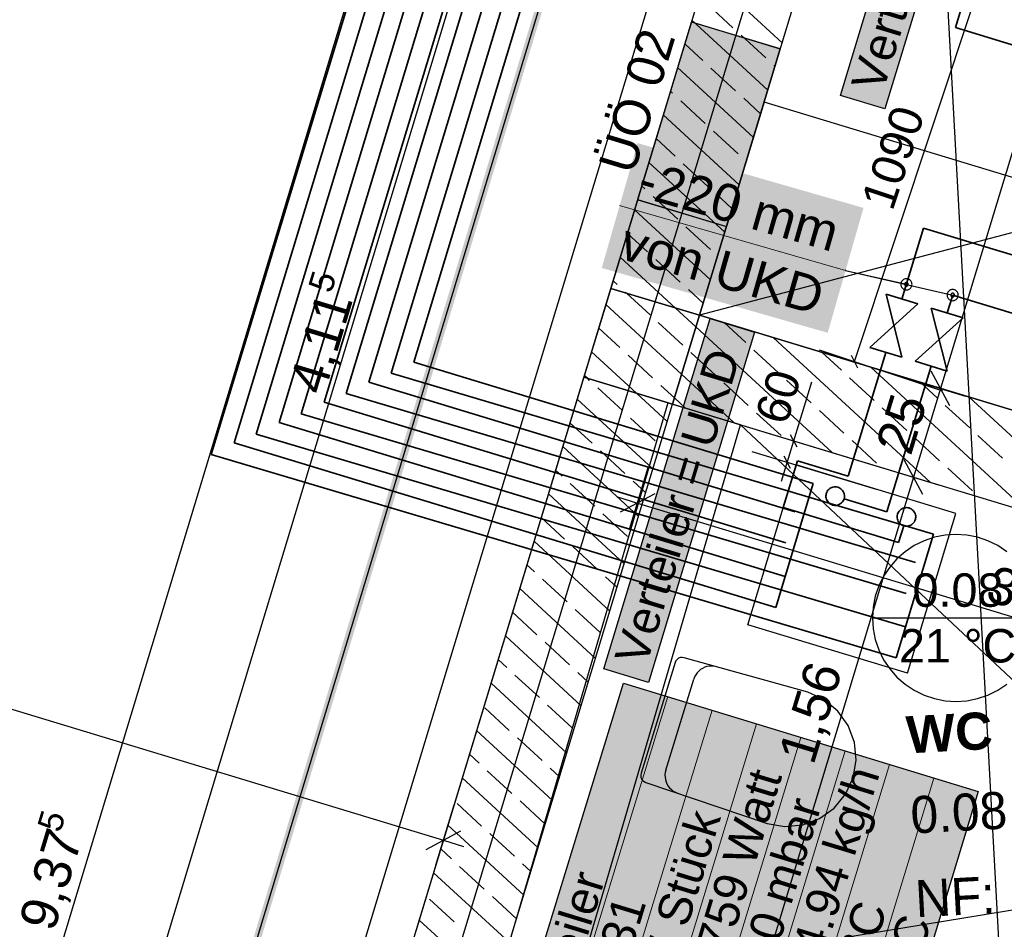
# Model space of a CAD drawing. Extents: x 199 to 1388, y 138 to 979.
# Tile 76 of 155: x 582 to 635, y 688 to 737. Entities that reach past the tile are written whole.
import ezdxf
from ezdxf.lldxf.tags import DXFTag

# ---------------------------------------------------------------- set-up
doc = ezdxf.new("R2010")
doc.units = 0
doc.layers.get('0').update_dxf_attribs({"lineweight": 25})
for name, color, linetype, lineweight, true_color in [('01AFU Allgemein Bemaßung-A07ET47HDI', 7, 'Continuous', 25, 0x848484), ('20 Bodenaufbau - Gefällelinien', 7, 'Continuous', 25, 0x848484), ('20 Fundament-A07ET47RDI', 7, 'Continuous', 25, 0x848484), ('20 Innenwände-A07ET47KDI', 7, 'Continuous', 25, 0x848484), ('20 Möblierung-A07ET47MDI', 7, 'Continuous', 25, 0x848484), ('20 Räume Innen', 7, 'Continuous', 25, 0x848484), ('A-0', 7, 'Continuous', 25, 0x848484), ('H_FBHVerteiler', 5, 'Continuous', 25, 0x0000ff), ('H_Ruecklauf', 5, 'STRICHLINIE2', 35, 0x0000ff), ('H_Vorlauf', 1, 'Continuous', 35, 0xff0000), ('UPO_Loop2', 140, 'Continuous', 30, 0x00bfff), ('Uponor_TeilFlaecheGrenze', 6, 'Continuous', 25, 0xff00ff), ('Uponor_ZonenGrenze', 1, 'Continuous', 25, 0xff0000)]:
    doc.layers.add(name, color=color, linetype=linetype, lineweight=lineweight, true_color=true_color)
for name, color, linetype, lineweight in [('02 Raster Gebäude-A07ET47NDI', 7, 'Continuous', 25), ('H_Mass', 7, 'Continuous', 25), ('H_Text', 7, 'Continuous', 25), ('SC_Wanddurchbruch', 7, 'Continuous', 25)]:
    doc.layers.add(name, color=color, linetype=linetype, lineweight=lineweight)
doc.layers.add('H_Raum', color=1, linetype='Continuous', lineweight=25, true_color=0xff0000, plot=False)
doc.styles.get("Standard").update_dxf_attribs({"font": 'arial.ttf'})
tags = doc.linetypes.add('fein_strichliert', pattern=[4, 1, -2, 1]).pattern_tags.tags
tags[8:9] = [DXFTag(74, 4), DXFTag(75, 0), DXFTag(340, '0'), DXFTag(46, 0.0), DXFTag(50, 0.0), DXFTag(44, 0.0), DXFTag(45, 0.0)]
tags[6:7] = [DXFTag(74, 4), DXFTag(75, 0), DXFTag(340, '0'), DXFTag(46, 0.0), DXFTag(50, 0.0), DXFTag(44, 0.0), DXFTag(45, 0.0)]
tags[4:5] = [DXFTag(74, 4), DXFTag(75, 0), DXFTag(340, '0'), DXFTag(46, 0.0), DXFTag(50, 0.0), DXFTag(44, 0.0), DXFTag(45, 0.0)]
tags = doc.linetypes.add('Raster-A07ET47ODI', pattern=[0.2, 0.1, -0.05, 0, -0.05]).pattern_tags.tags
tags[10:11] = [DXFTag(74, 4), DXFTag(75, 0), DXFTag(340, '0'), DXFTag(46, 1.0), DXFTag(50, 0.0), DXFTag(44, 0.0), DXFTag(45, 0.0)]
tags[8:9] = [DXFTag(74, 4), DXFTag(75, 0), DXFTag(340, '0'), DXFTag(46, 1.0), DXFTag(50, 0.0), DXFTag(44, 0.0), DXFTag(45, 0.0)]
tags[6:7] = [DXFTag(74, 4), DXFTag(75, 0), DXFTag(340, '0'), DXFTag(46, 1.0), DXFTag(50, 0.0), DXFTag(44, 0.0), DXFTag(45, 0.0)]
tags[4:5] = [DXFTag(74, 4), DXFTag(75, 0), DXFTag(340, '0'), DXFTag(46, 1.0), DXFTag(50, 0.0), DXFTag(44, 0.0), DXFTag(45, 0.0)]
tags = doc.linetypes.add('STRICHLINIE2', pattern=[9.525, 6.35, -3.175]).pattern_tags.tags
tags[6:7] = [DXFTag(74, 4), DXFTag(75, 0), DXFTag(340, '0'), DXFTag(46, 0.0), DXFTag(50, 0.0), DXFTag(44, 0.0), DXFTag(45, 0.0)]
tags[4:5] = [DXFTag(74, 4), DXFTag(75, 0), DXFTag(340, '0'), DXFTag(46, 0.0), DXFTag(50, 0.0), DXFTag(44, 0.0), DXFTag(45, 0.0)]
tags = doc.linetypes.add('Öffnungslinie Tür Fenster-A07ET47JDI', pattern=[0.115, 0.075, -0.04]).pattern_tags.tags
tags[6:7] = [DXFTag(74, 4), DXFTag(75, 0), DXFTag(340, '0'), DXFTag(46, 1.0), DXFTag(50, 0.0), DXFTag(44, 0.0), DXFTag(45, 0.0)]
tags[4:5] = [DXFTag(74, 4), DXFTag(75, 0), DXFTag(340, '0'), DXFTag(46, 1.0), DXFTag(50, 0.0), DXFTag(44, 0.0), DXFTag(45, 0.0)]

# ---------------------------------------------------------------- blocks, each defined once
blk = doc.blocks.new('Referenz-A07ET47ZDI', base_point=(226.995, 158.1))
at = {"layer": '01AFU Allgemein Bemaßung-A07ET47HDI'}
for p, q in [((614.006, 785.167), (559.595, 605.715)), ((649.349, 775.37), (631.582, 716.809)), ((611.561, 758.74), (587.688, 680.005)), ((629.668, 717.39), (632.928, 716.401)), ((632.082, 715.874), (631.082, 717.745)), ((631.582, 716.809), (630.13, 712.025)), ((628.217, 712.606), (631.476, 711.617)), ((630.63, 711.09), (629.631, 712.961)), ((614.839, 709.291), (615.827, 712.551)), ((541.377, 711.696), (604.794, 692.468)), ((630.13, 712.025), (621.077, 682.185)), ((616.182, 711.137), (614.312, 710.137)), ((614.17, 710.964), (615.247, 710.637)), ((615.247, 710.637), (675.835, 692.267)), ((604.386, 691.122), (605.374, 694.382)), ((603.858, 691.968), (605.729, 692.968)), ((604.794, 692.468), (605.87, 692.141))]:
    blk.add_line(p, q, dxfattribs=at)
at = {"layer": '02 Raster Gebäude-A07ET47NDI', "linetype": 'Raster-A07ET47ODI', "ltscale": 56.250004}
for p, q in [((620.326, 949.934), (657.302, 274.449)), ((485.302, 289.756), (645.908, 819.451))]:
    blk.add_line(p, q, dxfattribs=at)
at = {"layer": '20 Bodenaufbau - Gefällelinien', "linetype": 'Öffnungslinie Tür Fenster-A07ET47JDI', "ltscale": 56.250004}
for p, q in [((677.538, 736.311), (618.594, 720.75)), ((620.81, 714.853), (643.424, 693.63)), ((642.262, 689.802), (611.996, 684.877))]:
    blk.add_line(p, q, dxfattribs=at)
at = {"layer": '20 Fundament-A07ET47RDI', "linetype": 'Öffnungslinie Tür Fenster-A07ET47JDI', "ltscale": 56.250004}
blk.add_line((627.758, 776.823), (574.379, 600.772), dxfattribs=at)
at = {"layer": '20 Innenwände-A07ET47KDI'}
for p, q in [((623.766, 755.039), (599.893, 676.304)), ((618.594, 720.75), (628.551, 753.588)), ((623.045, 735.431), (618.962, 739.196)), ((620.396, 736.241), (619.073, 737.461)), ((618.161, 736.555), (615.26, 726.986)), ((618.161, 736.555), (622.946, 735.105)), ((622.272, 732.88), (618.188, 736.645)), ((622.161, 734.614), (620.838, 735.834)), ((618.77, 734.477), (617.802, 735.369)), ((622.946, 735.105), (620.044, 725.535)), ((621.498, 730.329), (617.415, 734.094)), ((620.534, 732.85), (619.211, 734.07)), ((622.658, 734.155), (622.602, 734.207)), ((617.143, 732.712), (617.028, 732.818)), ((618.907, 731.085), (617.584, 732.306)), ((621.885, 731.604), (620.975, 732.443)), ((620.724, 727.777), (616.641, 731.542)), ((620.671, 729.458), (619.348, 730.679)), ((617.28, 729.321), (616.254, 730.267)), ((619.951, 725.226), (615.868, 728.991)), ((619.044, 727.694), (617.721, 728.914)), ((615.653, 727.557), (615.481, 727.715)), ((615.26, 726.986), (620.044, 725.535)), ((617.418, 725.93), (616.094, 727.15)), ((620.338, 726.502), (619.486, 727.287)), ((619.177, 722.675), (615.094, 726.44)), ((619.182, 724.303), (617.859, 725.523)), ((615.791, 724.165), (614.707, 725.164)), ((617.299, 721.143), (614.321, 723.888)), ((617.555, 722.538), (616.232, 723.759)), ((613.809, 722.201), (612.358, 717.416)), ((614.164, 722.401), (613.934, 722.613)), ((614.661, 721.942), (614.605, 721.994)), ((615.928, 720.774), (614.661, 721.942)), ((618.791, 721.399), (617.996, 722.132)), ((617.63, 717.572), (613.547, 721.337)), ((618.404, 720.123), (617.299, 721.143)), ((677.968, 702.747), (618.594, 720.75)), ((614.301, 719.01), (613.16, 720.062)), ((617.692, 719.147), (616.369, 720.367)), ((625.741, 713.358), (618.404, 720.123)), ((621.084, 719.284), (619.936, 720.343)), ((631.016, 711.759), (622.574, 719.543)), ((615.191, 716.557), (612.773, 718.786)), ((616.066, 717.383), (614.742, 718.603)), ((619.457, 717.52), (618.134, 718.74)), ((622.848, 717.658), (621.525, 718.878)), ((626.24, 717.795), (625.211, 718.743)), ((636.291, 710.159), (627.848, 717.944)), ((612.553, 717.356), (612.387, 717.51)), ((620.466, 714.957), (617.63, 717.572)), ((628.004, 716.168), (626.681, 717.388)), ((612.674, 717.245), (612.553, 717.356)), ((617.243, 716.297), (616.507, 716.976)), ((621.221, 715.893), (619.898, 717.113)), ((624.613, 716.031), (623.289, 717.251)), ((631.395, 716.306), (630.486, 717.144)), ((614.439, 715.618), (613.115, 716.838)), ((616.857, 715.021), (615.191, 716.557)), ((641.566, 708.56), (633.123, 716.344)), ((616.886, 716.043), (608.095, 686.123)), ((608.095, 686.123), (617.143, 715.965)), ((616.083, 712.47), (612, 716.235)), ((620.81, 714.853), (616.886, 716.043)), ((617.143, 715.965), (681.302, 696.512)), ((617.828, 715.757), (617.243, 716.297)), ((633.16, 714.679), (631.836, 715.899)), ((622.986, 714.266), (621.662, 715.486)), ((626.377, 714.404), (625.054, 715.624)), ((629.768, 714.541), (628.445, 715.761)), ((612.812, 713.854), (611.613, 714.959)), ((612.018, 684.933), (620.81, 714.853)), ((616.203, 713.991), (614.88, 715.212)), ((634.924, 713.052), (633.601, 714.272)), ((615.31, 709.918), (611.226, 713.683)), ((628.141, 712.777), (626.818, 713.997)), ((631.533, 712.914), (630.209, 714.134)), ((614.576, 712.227), (613.253, 713.447)), ((611.185, 712.089), (610.84, 712.408)), ((633.297, 711.287), (631.974, 712.508)), ((612.949, 710.463), (611.626, 711.683)), ((615.696, 711.194), (615.017, 711.82)), ((614.536, 707.367), (610.453, 711.132)), ((614.714, 708.836), (613.39, 710.056)), ((611.322, 708.698), (610.066, 709.856)), ((613.762, 704.816), (609.679, 708.581)), ((613.087, 707.071), (611.763, 708.291)), ((609.695, 706.934), (609.292, 707.305)), ((611.46, 705.307), (610.136, 706.527)), ((614.149, 706.091), (613.528, 706.664)), ((612.989, 702.264), (608.906, 706.03)), ((609.833, 703.542), (608.519, 704.754)), ((613.224, 703.68), (611.901, 704.9)), ((612.215, 699.713), (608.132, 703.478)), ((611.597, 701.915), (610.274, 703.136)), ((608.206, 701.778), (607.745, 702.203)), ((612.602, 700.989), (612.038, 701.509)), ((609.97, 700.151), (608.647, 701.371)), ((611.442, 697.162), (607.359, 700.927)), ((608.343, 698.387), (607.02, 699.607)), ((611.735, 698.524), (610.411, 699.744)), ((610.668, 694.611), (606.585, 698.376)), ((610.108, 696.76), (608.784, 697.98)), ((606.716, 696.622), (606.198, 697.1)), ((608.481, 694.995), (607.157, 696.216)), ((611.055, 695.886), (610.549, 696.353)), ((609.895, 692.059), (605.811, 695.824)), ((610.245, 693.368), (608.922, 694.589)), ((606.854, 693.231), (605.531, 694.451)), ((609.121, 689.508), (605.038, 693.273)), ((608.618, 691.604), (607.295, 692.824)), ((605.227, 691.467), (604.651, 691.998)), ((606.991, 689.84), (605.668, 691.06)), ((609.508, 690.784), (609.059, 691.197)), ((608.347, 686.957), (604.264, 690.722)), ((605.364, 688.075), (604.041, 689.295)), ((608.734, 688.232), (607.432, 689.433)), ((604.544, 687.199), (603.491, 688.171))]:
    blk.add_line(p, q, dxfattribs=at)
at = {"layer": '20 Möblierung-A07ET47MDI'}
for p, q in [((618.594, 720.75), (622.076, 732.234)), ((681.408, 714.244), (622.076, 732.234)), ((677.926, 702.76), (618.594, 720.75)), ((617.276, 702.04), (615.442, 696.078)), ((617.319, 702.132), (617.276, 702.04)), ((617.385, 702.211), (617.319, 702.132)), ((617.468, 702.27), (617.385, 702.211)), ((617.564, 702.307), (617.468, 702.27)), ((617.666, 702.317), (617.564, 702.307)), ((617.767, 702.301), (617.666, 702.317)), ((624.424, 700.449), (617.767, 702.301)), ((618.463, 701.486), (618.388, 701.382)), ((618.551, 701.58), (618.463, 701.486)), ((618.649, 701.663), (618.551, 701.58)), ((618.758, 701.731), (618.649, 701.663)), ((618.875, 701.786), (618.758, 701.731)), ((618.997, 701.825), (618.875, 701.786)), ((619.124, 701.848), (618.997, 701.825)), ((619.252, 701.854), (619.124, 701.848)), ((619.38, 701.844), (619.252, 701.854)), ((619.506, 701.817), (619.38, 701.844)), ((616.775, 696.25), (618.282, 701.148)), ((618.328, 701.268), (618.282, 701.148)), ((618.388, 701.382), (618.328, 701.268)), ((625.302, 700.047), (624.424, 700.449)), ((626.047, 699.431), (625.302, 700.047)), ((626.606, 698.644), (626.047, 699.431)), ((626.943, 697.738), (626.606, 698.644)), ((627.034, 696.777), (626.943, 697.738)), ((626.873, 695.824), (627.034, 696.777)), ((616.775, 696.25), (616.745, 696.125)), ((615.442, 696.078), (615.426, 695.977)), ((615.426, 695.977), (615.436, 695.875)), ((615.436, 695.875), (615.471, 695.779)), ((615.471, 695.779), (615.53, 695.695)), ((615.53, 695.695), (615.608, 695.629)), ((615.608, 695.629), (615.701, 695.585)), ((616.745, 696.125), (616.732, 695.997)), ((616.732, 695.997), (616.735, 695.868)), ((616.735, 695.868), (616.754, 695.741)), ((616.754, 695.741), (616.79, 695.618)), ((626.47, 694.946), (626.873, 695.824)), ((615.701, 695.585), (622.248, 693.376)), ((616.79, 695.618), (616.841, 695.5)), ((616.841, 695.5), (616.907, 695.389)), ((616.907, 695.389), (616.986, 695.288)), ((616.986, 695.288), (617.078, 695.198)), ((617.078, 695.198), (617.181, 695.121)), ((617.181, 695.121), (617.292, 695.057)), ((617.292, 695.057), (617.411, 695.008)), ((625.855, 694.202), (626.47, 694.946)), ((625.067, 693.642), (625.855, 694.202)), ((624.162, 693.306), (625.067, 693.642)), ((622.248, 693.376), (623.2, 693.215)), ((623.2, 693.215), (624.162, 693.306))]:
    blk.add_line(p, q, dxfattribs=at)
at = {"layer": 'A-0', "linetype": 'Continuous', "ltscale": 312.5}
for p, q in [((623.766, 755.039), (613.809, 722.201)), ((618.594, 720.75), (628.551, 753.588)), ((622.076, 732.234), (618.594, 720.75)), ((681.408, 714.244), (622.076, 732.234)), ((613.809, 722.201), (612.358, 717.416)), ((613.809, 722.201), (618.594, 720.75)), ((618.594, 720.75), (613.809, 722.201)), ((618.594, 720.75), (617.143, 715.965)), ((617.143, 715.965), (618.594, 720.75)), ((677.968, 702.747), (618.594, 720.75)), ((618.594, 720.75), (677.926, 702.76)), ((612.358, 717.416), (603.31, 687.574)), ((617.143, 715.965), (612.358, 717.416)), ((612.358, 717.416), (617.143, 715.965)), ((608.095, 686.123), (617.143, 715.965)), ((617.143, 715.965), (676.517, 697.962))]:
    blk.add_line(p, q, dxfattribs=at)
at = {"layer": '01AFU Allgemein Bemaßung-A07ET47HDI', "linetype": 'ByBlock', "ltscale": 40.625, "attachment_point": 1}
for s, insert, char_height, rotation in [('{\\fArial;5}', (597.483, 722.268), 1.32, 73.1324), ('{\\fArial;4,11}', (596.441, 716.97), 2, 73.1324), ('{\\fArial;25}', (628.064, 713.709), 2, 73.1224), ('{\\fArial;3,16}', (634.503, 707.316), 2, 343.1324), ('{\\fArial;1,56}', (622.816, 697.043), 2, 73.1224), ('{\\fArial;5}', (582.883, 693.211), 1.32, 73.1324), ('{\\fArial;9,37}', (581.883, 688.054), 2, 73.1324)]:
    blk.add_mtext(s, dxfattribs=dict(at, insert=insert, char_height=char_height, rotation=rotation))
at = {"layer": '20 Innenwände-A07ET47KDI', "linetype": 'Continuous', "ltscale": 56.250004, "char_height": 2, "attachment_point": 1, "rotation": 73.1324}
for s, insert in [('{\\fCentury Gothic;02}', (614.532, 733.492)), ('{\\fCentury Gothic;ÜÖ}', (613.125, 728.848))]:
    blk.add_mtext(s, dxfattribs=dict(at, insert=insert))
at = {"layer": '20 Räume Innen', "linetype": 'Continuous', "ltscale": 40.625, "char_height": 2, "attachment_point": 1, "rotation": 3.1332}
for s, insert in [('{\\fArial|b1|i0;WC}', (629.678, 699.142)), ('{\\fCentury Gothic;0.08}', (629.914, 694.821)), ('{\\fCentury Gothic;NF:}', (630.161, 690.31))]:
    blk.add_mtext(s, dxfattribs=dict(at, insert=insert))
blk = doc.blocks.new('Polylinie-A07ET483DI', base_point=(297.398, 529.422))
at = {"color": 0, "linetype": 'ByBlock', "lineweight": -2, "ltscale": 0.25}
for points in [[(569.039, 601.659), (568.621, 601.659), (620.926, 772.796)], [(568.621, 601.659), (620.926, 772.796), (620.508, 772.796)]]:
    blk.add_solid(points, dxfattribs=at)
blk = doc.blocks.new('Polylinie-A07ET48DDI', base_point=(297.61, 529.721))
at = {"color": 0, "linetype": 'ByBlock', "lineweight": -2, "ltscale": 0.25}
blk.add_line((568.68, 601.166), (621.517, 775.436), dxfattribs=at)
blk = doc.blocks.new('Maß-A07ET4BFDI', base_point=(634.369, 713.936))
at = {"color": 0, "linetype": 'ByBlock', "lineweight": -2, "ltscale": 0.25}
for p, q in [((642.518, 718.72), (635.819, 720.752)), ((640.427, 719.631), (640.781, 718.97)), ((640.604, 719.301), (639.153, 714.516)), ((641.067, 713.936), (634.369, 715.967)), ((638.977, 714.847), (639.33, 714.185))]:
    blk.add_line(p, q, dxfattribs=at)
at = {"color": 0, "linetype": 'ByBlock', "lineweight": -2, "ltscale": 0.25, "insert": (637.001, 715.687), "char_height": 1.8, "attachment_point": 1, "rotation": 73.1319}
blk.add_mtext('{\\fArial;250}', dxfattribs=at)
blk = doc.blocks.new('Maß-A07ET4C5DI', base_point=(625.04, 716.682))
at = {"color": 0, "linetype": 'ByBlock', "lineweight": -2, "ltscale": 0.25}
for p, q in [((631.921, 739.549), (638.562, 737.337)), ((633.651, 739.253), (633.986, 738.582)), ((626.938, 718.262), (633.819, 738.917)), ((625.04, 718.894), (631.682, 716.682)), ((626.77, 718.597), (627.106, 717.927))]:
    blk.add_line(p, q, dxfattribs=at)
at = {"color": 0, "linetype": 'ByBlock', "lineweight": -2, "ltscale": 0.25, "insert": (627.28, 726.881), "char_height": 1.8, "attachment_point": 1, "rotation": 71.5759}
blk.add_mtext('{\\fArial;1090}', dxfattribs=at)
blk = doc.blocks.new('Maß-A07ET4C7DI', base_point=(621.411, 711.382))
at = {"color": 0, "linetype": 'ByBlock', "lineweight": -2, "ltscale": 0.25}
for p, q in [((623.017, 711.819), (624.64, 717.168)), ((621.76, 714.565), (628.459, 712.533)), ((623.851, 713.653), (623.497, 714.315)), ((621.411, 713.415), (628.11, 711.382)), ((623.502, 712.503), (623.148, 713.165))]:
    blk.add_line(p, q, dxfattribs=at)
at = {"color": 0, "linetype": 'ByBlock', "lineweight": -2, "ltscale": 0.25, "insert": (621.562, 715.29), "char_height": 1.8, "attachment_point": 1, "rotation": 73.1224}
blk.add_mtext('{\\fArial;60}', dxfattribs=at)

msp = doc.modelspace()

# ---------------------------------------------------------------- linework, layer by layer
at = {"layer": 'H_FBHVerteiler'}
for p, q in [((621.191, 704.075), (623.802, 712.688)), ((632.415, 710.077), (623.802, 712.688)), ((629.803, 701.464), (632.415, 710.077)), ((629.803, 701.464), (621.191, 704.075))]:
    msp.add_line(p, q, dxfattribs=at)
at = {"layer": 'H_Mass', "lineweight": 18}
msp.add_line((614.291, 726.664), (626.467, 723.172), dxfattribs=at)
at = {"layer": 'H_Mass'}
for p, q in [((626.458, 723.175), (626.457, 723.174)), ((626.457, 723.174), (626.457, 723.173)), ((626.457, 723.173), (626.457, 723.171)), ((626.457, 723.171), (626.458, 723.17)), ((626.459, 723.178), (626.458, 723.176)), ((626.458, 723.176), (626.458, 723.175)), ((626.458, 723.17), (626.458, 723.169)), ((626.458, 723.169), (626.459, 723.168)), ((626.46, 723.179), (626.459, 723.178)), ((626.459, 723.168), (626.459, 723.166)), ((626.459, 723.166), (626.46, 723.165)), ((626.461, 723.18), (626.46, 723.18)), ((626.46, 723.18), (626.46, 723.179)), ((626.46, 723.165), (626.461, 723.165)), ((626.462, 723.181), (626.461, 723.18)), ((626.461, 723.165), (626.462, 723.164)), ((626.464, 723.182), (626.462, 723.181)), ((626.462, 723.164), (626.463, 723.163)), ((626.463, 723.163), (626.465, 723.163)), ((626.465, 723.182), (626.464, 723.182)), ((626.466, 723.182), (626.465, 723.182)), ((626.465, 723.163), (626.466, 723.163)), ((626.468, 723.182), (626.466, 723.182)), ((626.466, 723.163), (626.467, 723.162)), ((626.467, 723.172), (632.237, 721.838)), ((626.467, 723.162), (629.746, 722.421)), ((626.467, 723.162), (626.468, 723.162)), ((626.469, 723.182), (626.468, 723.182)), ((626.468, 723.162), (626.47, 723.163)), ((626.47, 723.182), (626.469, 723.182)), ((626.471, 723.182), (626.47, 723.182)), ((626.47, 723.163), (626.471, 723.163)), ((626.472, 723.181), (626.471, 723.182)), ((626.471, 723.163), (626.472, 723.164)), ((626.474, 723.18), (626.472, 723.181)), ((626.472, 723.164), (626.473, 723.164)), ((626.473, 723.164), (626.474, 723.165)), ((626.475, 723.179), (626.474, 723.18)), ((626.474, 723.165), (626.475, 723.166)), ((626.475, 723.178), (626.475, 723.179)), ((626.476, 723.177), (626.475, 723.178)), ((626.475, 723.166), (626.476, 723.167)), ((626.477, 723.176), (626.476, 723.177)), ((626.476, 723.167), (626.477, 723.168)), ((626.477, 723.175), (626.477, 723.176)), ((626.477, 723.174), (626.477, 723.175)), ((626.477, 723.172), (626.477, 723.174)), ((626.477, 723.171), (626.477, 723.172)), ((626.477, 723.17), (626.477, 723.171)), ((626.477, 723.168), (626.477, 723.17)), ((629.632, 722.698), (629.596, 722.681)), ((629.669, 722.711), (629.632, 722.698)), ((629.707, 722.718), (629.669, 722.711)), ((629.746, 722.721), (629.707, 722.718)), ((629.785, 722.718), (629.746, 722.721)), ((629.824, 722.711), (629.785, 722.718)), ((629.861, 722.698), (629.824, 722.711)), ((629.896, 722.681), (629.861, 722.698)), ((629.449, 722.46), (629.446, 722.421)), ((629.446, 722.421), (629.449, 722.382)), ((629.457, 722.499), (629.449, 722.46)), ((629.449, 722.382), (629.457, 722.343)), ((629.469, 722.536), (629.457, 722.499)), ((629.457, 722.343), (629.469, 722.306)), ((629.487, 722.571), (629.469, 722.536)), ((629.469, 722.306), (629.487, 722.271)), ((629.508, 722.604), (629.487, 722.571)), ((629.487, 722.271), (629.508, 722.238)), ((629.534, 722.633), (629.508, 722.604)), ((629.508, 722.238), (629.534, 722.209)), ((629.564, 722.659), (629.534, 722.633)), ((629.534, 722.209), (629.564, 722.183)), ((629.596, 722.681), (629.564, 722.659)), ((629.564, 722.183), (629.596, 722.161)), ((629.596, 722.161), (629.632, 722.144)), ((629.647, 722.434), (629.646, 722.421)), ((629.646, 722.421), (629.647, 722.408)), ((629.65, 722.447), (629.647, 722.434)), ((629.647, 722.408), (629.65, 722.395)), ((629.654, 722.459), (629.65, 722.447)), ((629.65, 722.395), (629.654, 722.383)), ((629.66, 722.471), (629.654, 722.459)), ((629.654, 722.383), (629.66, 722.371)), ((629.667, 722.482), (629.66, 722.471)), ((629.66, 722.371), (629.667, 722.36)), ((629.676, 722.492), (629.667, 722.482)), ((629.667, 722.36), (629.676, 722.35)), ((629.685, 722.5), (629.676, 722.492)), ((629.676, 722.35), (629.685, 722.342)), ((629.696, 722.508), (629.685, 722.5)), ((629.685, 722.342), (629.696, 722.334)), ((629.708, 722.513), (629.696, 722.508)), ((629.696, 722.334), (629.708, 722.329)), ((629.72, 722.518), (629.708, 722.513)), ((629.708, 722.329), (629.72, 722.324)), ((629.733, 722.52), (629.72, 722.518)), ((629.72, 722.324), (629.733, 722.322)), ((629.746, 722.521), (629.733, 722.52)), ((629.733, 722.322), (629.746, 722.321)), ((629.759, 722.52), (629.746, 722.521)), ((629.746, 722.321), (629.759, 722.322)), ((629.772, 722.518), (629.759, 722.52)), ((629.759, 722.322), (629.772, 722.324)), ((629.785, 722.513), (629.772, 722.518)), ((629.772, 722.324), (629.785, 722.329)), ((629.796, 722.508), (629.785, 722.513)), ((629.785, 722.329), (629.796, 722.334)), ((629.807, 722.5), (629.796, 722.508)), ((629.796, 722.334), (629.807, 722.342)), ((629.817, 722.492), (629.807, 722.5)), ((629.807, 722.342), (629.817, 722.35)), ((629.826, 722.482), (629.817, 722.492)), ((629.817, 722.35), (629.826, 722.36)), ((629.833, 722.471), (629.826, 722.482)), ((629.826, 722.36), (629.833, 722.371)), ((629.839, 722.459), (629.833, 722.471)), ((629.833, 722.371), (629.839, 722.383)), ((629.843, 722.447), (629.839, 722.459)), ((629.839, 722.383), (629.843, 722.395)), ((629.845, 722.434), (629.843, 722.447)), ((629.843, 722.395), (629.845, 722.408)), ((629.846, 722.421), (629.845, 722.434)), ((629.845, 722.408), (629.846, 722.421)), ((629.861, 722.144), (629.896, 722.161)), ((629.929, 722.659), (629.896, 722.681)), ((629.896, 722.161), (629.929, 722.183)), ((629.958, 722.633), (629.929, 722.659)), ((629.929, 722.183), (629.958, 722.209)), ((629.984, 722.604), (629.958, 722.633)), ((629.958, 722.209), (629.984, 722.238)), ((630.006, 722.571), (629.984, 722.604)), ((629.984, 722.238), (630.006, 722.271)), ((630.023, 722.536), (630.006, 722.571)), ((630.006, 722.271), (630.023, 722.306)), ((630.036, 722.499), (630.023, 722.536)), ((630.023, 722.306), (630.036, 722.343)), ((630.044, 722.46), (630.036, 722.499)), ((630.036, 722.343), (630.044, 722.382)), ((630.046, 722.421), (630.044, 722.46)), ((630.044, 722.382), (630.046, 722.421)), ((629.632, 722.144), (629.669, 722.131)), ((629.669, 722.131), (629.707, 722.124)), ((629.707, 722.124), (629.746, 722.121)), ((629.746, 722.121), (629.785, 722.124)), ((629.785, 722.124), (629.824, 722.131)), ((629.824, 722.131), (629.861, 722.144)), ((631.939, 721.877), (631.937, 721.838)), ((631.937, 721.838), (631.939, 721.799)), ((631.947, 721.915), (631.939, 721.877)), ((631.939, 721.799), (631.947, 721.76)), ((631.959, 721.953), (631.947, 721.915)), ((631.947, 721.76), (631.959, 721.723)), ((631.977, 721.988), (631.959, 721.953)), ((631.959, 721.723), (631.977, 721.688)), ((631.999, 722.02), (631.977, 721.988)), ((631.977, 721.688), (631.999, 721.655)), ((632.024, 722.05), (631.999, 722.02)), ((631.999, 721.655), (632.024, 721.626)), ((632.054, 722.076), (632.024, 722.05)), ((632.024, 721.626), (632.054, 721.6)), ((632.087, 722.098), (632.054, 722.076)), ((632.122, 722.115), (632.087, 722.098)), ((632.159, 722.128), (632.122, 722.115)), ((632.14, 721.864), (632.137, 721.851)), ((632.137, 721.851), (632.137, 721.838)), ((632.137, 721.838), (632.137, 721.825)), ((632.137, 721.825), (632.14, 721.812)), ((632.144, 721.876), (632.14, 721.864)), ((632.14, 721.812), (632.144, 721.8)), ((632.15, 721.888), (632.144, 721.876)), ((632.144, 721.8), (632.15, 721.788)), ((632.157, 721.899), (632.15, 721.888)), ((632.15, 721.788), (632.157, 721.777)), ((632.166, 721.909), (632.157, 721.899)), ((632.157, 721.777), (632.166, 721.767)), ((632.197, 722.135), (632.159, 722.128)), ((632.176, 721.917), (632.166, 721.909)), ((632.166, 721.767), (632.176, 721.758)), ((632.187, 721.924), (632.176, 721.917)), ((632.176, 721.758), (632.187, 721.751)), ((632.198, 721.93), (632.187, 721.924)), ((632.187, 721.751), (632.198, 721.745)), ((632.237, 722.138), (632.197, 722.135)), ((632.211, 721.934), (632.198, 721.93)), ((632.198, 721.745), (632.211, 721.741)), ((632.224, 721.937), (632.211, 721.934)), ((632.211, 721.741), (632.224, 721.739)), ((632.237, 721.938), (632.224, 721.937)), ((632.224, 721.739), (632.237, 721.738)), ((632.276, 722.135), (632.237, 722.138)), ((632.25, 721.937), (632.237, 721.938)), ((632.237, 721.738), (632.25, 721.739)), ((632.262, 721.934), (632.25, 721.937)), ((632.25, 721.739), (632.262, 721.741)), ((632.275, 721.93), (632.262, 721.934)), ((632.262, 721.741), (632.275, 721.745)), ((632.287, 721.924), (632.275, 721.93)), ((632.275, 721.745), (632.287, 721.751)), ((632.314, 722.128), (632.276, 722.135)), ((632.297, 721.917), (632.287, 721.924)), ((632.287, 721.751), (632.297, 721.758)), ((632.307, 721.909), (632.297, 721.917)), ((632.297, 721.758), (632.307, 721.767)), ((632.316, 721.899), (632.307, 721.909)), ((632.307, 721.767), (632.316, 721.777)), ((632.351, 722.115), (632.314, 722.128)), ((632.323, 721.888), (632.316, 721.899)), ((632.316, 721.777), (632.323, 721.788)), ((632.329, 721.876), (632.323, 721.888)), ((632.323, 721.788), (632.329, 721.8)), ((632.333, 721.864), (632.329, 721.876)), ((632.329, 721.8), (632.333, 721.812)), ((632.336, 721.851), (632.333, 721.864)), ((632.333, 721.812), (632.336, 721.825)), ((632.337, 721.838), (632.336, 721.851)), ((632.336, 721.825), (632.337, 721.838)), ((632.387, 722.098), (632.351, 722.115)), ((632.419, 722.076), (632.387, 722.098)), ((632.449, 722.05), (632.419, 722.076)), ((632.419, 721.6), (632.449, 721.626)), ((632.475, 722.02), (632.449, 722.05)), ((632.449, 721.626), (632.475, 721.655)), ((632.496, 721.988), (632.475, 722.02)), ((632.475, 721.655), (632.496, 721.688)), ((632.514, 721.953), (632.496, 721.988)), ((632.496, 721.688), (632.514, 721.723)), ((632.526, 721.915), (632.514, 721.953)), ((632.514, 721.723), (632.526, 721.76)), ((632.534, 721.877), (632.526, 721.915)), ((632.526, 721.76), (632.534, 721.799)), ((632.537, 721.838), (632.534, 721.877)), ((632.534, 721.799), (632.537, 721.838)), ((632.054, 721.6), (632.087, 721.578)), ((632.087, 721.578), (632.122, 721.561)), ((632.122, 721.561), (632.159, 721.548)), ((632.159, 721.548), (632.197, 721.54)), ((632.197, 721.54), (632.237, 721.538)), ((632.237, 721.538), (632.276, 721.54)), ((632.276, 721.54), (632.314, 721.548)), ((632.314, 721.548), (632.351, 721.561)), ((632.351, 721.561), (632.387, 721.578)), ((632.387, 721.578), (632.419, 721.6))]:
    msp.add_line(p, q, dxfattribs=at)
at = {"layer": 'H_Mass', "color": 7, "true_color": 0xffffff}
for points in [[(627.432, 726.537), (614.255, 726.537), (615.256, 730.028)], [(626.504, 723.3), (613.326, 723.3), (627.432, 726.537)], [(613.326, 723.3), (627.432, 726.537), (614.255, 726.537)], [(625.503, 719.808), (626.504, 723.3), (613.326, 723.3)]]:
    msp.add_solid(points, dxfattribs=at)
at = {"layer": 'H_Raum'}
for p, q in [((631.827, 708.907), (631.25, 708.793)), ((632.415, 708.946), (631.827, 708.907)), ((633.002, 708.907), (632.415, 708.946)), ((633.579, 708.793), (633.002, 708.907)), ((630.693, 708.603), (630.165, 708.343)), ((631.25, 708.793), (630.693, 708.603)), ((634.137, 708.603), (633.579, 708.793)), ((634.665, 708.343), (634.137, 708.603)), ((629.675, 708.016), (629.233, 707.628)), ((630.165, 708.343), (629.675, 708.016)), ((635.154, 708.016), (634.665, 708.343)), ((629.233, 707.628), (628.845, 707.185)), ((628.845, 707.185), (628.518, 706.696)), ((628.518, 706.696), (628.257, 706.168)), ((628.257, 706.168), (628.068, 705.611)), ((628.068, 705.611), (627.953, 705.033)), ((627.953, 705.033), (627.915, 704.446)), ((627.915, 704.446), (636.915, 704.446)), ((627.915, 704.446), (627.953, 703.859)), ((627.953, 703.859), (628.068, 703.281)), ((628.068, 703.281), (628.257, 702.724)), ((628.257, 702.724), (628.518, 702.196)), ((628.518, 702.196), (628.845, 701.707)), ((628.845, 701.707), (629.233, 701.264)), ((629.233, 701.264), (629.675, 700.876)), ((629.675, 700.876), (630.165, 700.549)), ((630.165, 700.549), (630.693, 700.288)), ((634.137, 700.288), (634.665, 700.549)), ((634.665, 700.549), (635.154, 700.876)), ((630.693, 700.288), (631.25, 700.099)), ((631.25, 700.099), (631.827, 699.984)), ((631.827, 699.984), (632.415, 699.946)), ((632.415, 699.946), (633.002, 699.984)), ((633.002, 699.984), (633.579, 700.099)), ((633.579, 700.099), (634.137, 700.288))]:
    msp.add_line(p, q, dxfattribs=at)
at = {"layer": 'H_Ruecklauf', "ltscale": 0.35}
for p, q in [((616.276, 771.694), (599.553, 716.54)), ((618.292, 771.451), (601.975, 717.636)), ((613.67, 769.993), (597.131, 715.444)), ((611.065, 768.293), (594.709, 714.348)), ((608.459, 766.592), (592.286, 713.253)), ((630.667, 725.449), (629.506, 721.621)), ((674.547, 712.144), (630.667, 725.449)), ((628.636, 718.75), (626.612, 712.075)), ((631.213, 708.954), (601.975, 717.636)), ((630.233, 707.429), (599.553, 716.54)), ((629.728, 705.764), (597.131, 715.444)), ((629.698, 703.958), (594.709, 714.348)), ((629.193, 702.293), (592.286, 713.253)), ((623.868, 712.907), (623.105, 710.389)), ((626.612, 712.075), (623.868, 712.907)), ((623.105, 710.389), (629.325, 708.503)), ((629.193, 702.293), (631.213, 708.954)), ((629.325, 708.503), (629.6, 709.41))]:
    msp.add_line(p, q, dxfattribs=at)
at = {"layer": 'H_Ruecklauf', "linetype": 'Continuous'}
for p, q in [((630.368, 721.36), (628.645, 721.882)), ((628.645, 721.882), (629.497, 718.489)), ((627.775, 719.011), (630.368, 721.36)), ((629.497, 718.489), (627.775, 719.011))]:
    msp.add_line(p, q, dxfattribs=at)
at = {"layer": 'H_Ruecklauf', "color": 5, "true_color": 0x0000ff}
for p, q in [((629.251, 709.965), (629.246, 709.9)), ((629.266, 710.029), (629.251, 709.965)), ((629.288, 710.09), (629.266, 710.029)), ((629.318, 710.148), (629.288, 710.09)), ((629.356, 710.202), (629.318, 710.148)), ((629.4, 710.25), (629.356, 710.202)), ((629.45, 710.292), (629.4, 710.25)), ((629.505, 710.327), (629.45, 710.292)), ((629.564, 710.355), (629.505, 710.327)), ((629.627, 710.374), (629.564, 710.355)), ((629.691, 710.386), (629.627, 710.374)), ((629.756, 710.389), (629.691, 710.386)), ((629.822, 710.383), (629.756, 710.389)), ((629.885, 710.369), (629.822, 710.383)), ((629.947, 710.346), (629.885, 710.369)), ((630.005, 710.316), (629.947, 710.346)), ((630.059, 710.279), (630.005, 710.316)), ((630.107, 710.234), (630.059, 710.279)), ((630.149, 710.184), (630.107, 710.234)), ((630.184, 710.129), (630.149, 710.184)), ((630.212, 710.07), (630.184, 710.129)), ((630.231, 710.007), (630.212, 710.07)), ((630.243, 709.943), (630.231, 710.007)), ((629.246, 709.9), (629.248, 709.834)), ((629.248, 709.834), (629.26, 709.77)), ((629.26, 709.77), (629.279, 709.708)), ((629.279, 709.708), (629.307, 709.648)), ((629.307, 709.648), (629.342, 709.593)), ((629.342, 709.593), (629.384, 709.543)), ((629.384, 709.543), (629.432, 709.499)), ((629.432, 709.499), (629.486, 709.461)), ((629.486, 709.461), (629.544, 709.431)), ((629.544, 709.431), (629.606, 709.409)), ((629.864, 709.403), (629.927, 709.423)), ((629.927, 709.423), (629.986, 709.45)), ((629.986, 709.45), (630.041, 709.485)), ((630.041, 709.485), (630.091, 709.527)), ((630.091, 709.527), (630.135, 709.576)), ((630.135, 709.576), (630.173, 709.629)), ((630.173, 709.629), (630.203, 709.687)), ((630.203, 709.687), (630.226, 709.749)), ((630.226, 709.749), (630.24, 709.813)), ((630.24, 709.813), (630.245, 709.878)), ((630.245, 709.878), (630.243, 709.943)), ((629.606, 709.409), (629.669, 709.395)), ((629.669, 709.395), (629.735, 709.389)), ((629.735, 709.389), (629.8, 709.392)), ((629.8, 709.392), (629.864, 709.403))]:
    msp.add_line(p, q, dxfattribs=at)
at = {"layer": 'H_Text'}
for p, q in [((626.192, 732.593), (631.916, 751.467)), ((634.308, 750.741), (628.585, 731.868)), ((628.585, 731.868), (626.192, 732.593)), ((613.446, 701.702), (619.17, 720.575)), ((619.17, 720.575), (621.562, 719.85)), ((621.562, 719.85), (615.839, 700.976)), ((615.839, 700.976), (613.446, 701.702)), ((603.296, 664.319), (614.491, 700.937)), ((614.491, 700.937), (633.617, 695.09)), ((633.617, 695.09), (622.422, 658.471))]:
    msp.add_line(p, q, dxfattribs=at)
at = {"layer": 'H_Text', "lineweight": 18}
for p, q in [((605.687, 663.588), (616.882, 700.206)), ((608.077, 662.857), (619.273, 699.475)), ((610.468, 662.126), (621.663, 698.744)), ((612.859, 661.395), (624.054, 698.013)), ((615.25, 660.664), (626.445, 697.282)), ((617.64, 659.933), (628.836, 696.552)), ((620.031, 659.202), (631.226, 695.821))]:
    msp.add_line(p, q, dxfattribs=at)
at = {"layer": 'H_Text', "color": 7, "true_color": 0xffffff}
for points in [[(628.805, 732.593), (626.192, 732.593), (634.308, 750.741)], [(626.192, 732.593), (634.308, 750.741), (631.696, 750.741)], [(628.585, 731.868), (628.805, 732.593), (626.192, 732.593)], [(621.562, 719.85), (618.95, 719.85), (619.17, 720.575)], [(616.059, 701.702), (613.446, 701.702), (621.562, 719.85)], [(613.446, 701.702), (621.562, 719.85), (618.95, 719.85)], [(615.839, 700.976), (616.059, 701.702), (613.446, 701.702)], [(633.617, 695.09), (612.703, 695.09), (614.491, 700.937)], [(624.21, 664.319), (603.296, 664.319), (633.617, 695.09)], [(603.296, 664.319), (633.617, 695.09), (612.703, 695.09)]]:
    msp.add_solid(points, dxfattribs=at)
at = {"layer": 'H_Vorlauf', "ltscale": 0.35}
for p, q in [((619.595, 772.301), (603.2, 718.228)), ((614.973, 770.844), (598.363, 716.062)), ((616.989, 770.601), (600.781, 717.145)), ((612.368, 769.143), (595.945, 714.979)), ((609.762, 767.442), (593.524, 713.888)), ((624.725, 711.681), (603.2, 718.228)), ((623.746, 710.16), (600.781, 717.145)), ((623.241, 708.495), (598.363, 716.062)), ((623.21, 706.685), (595.945, 714.979)), ((622.703, 705.013), (593.524, 713.888)), ((622.703, 705.013), (624.725, 711.681))]:
    msp.add_line(p, q, dxfattribs=at)
at = {"layer": 'H_Vorlauf'}
for p, q in [((632.397, 736.248), (633.364, 739.517)), ((640.902, 733.669), (632.397, 736.248)), ((632.237, 721.838), (631.946, 720.881)), ((676.548, 708.403), (632.237, 721.838)), ((631.937, 717.749), (631.085, 721.142)), ((631.085, 721.142), (632.808, 720.62)), ((632.808, 720.62), (630.215, 718.271)), ((631.076, 718.01), (628.697, 710.162)), ((630.215, 718.271), (631.937, 717.749)), ((625.411, 711.085), (625.406, 711.02)), ((625.406, 711.02), (625.408, 710.954)), ((625.425, 711.149), (625.411, 711.085)), ((625.448, 711.21), (625.425, 711.149)), ((625.478, 711.268), (625.448, 711.21)), ((625.516, 711.322), (625.478, 711.268)), ((625.56, 711.37), (625.516, 711.322)), ((625.61, 711.412), (625.56, 711.37)), ((625.665, 711.447), (625.61, 711.412)), ((625.724, 711.475), (625.665, 711.447)), ((625.787, 711.494), (625.724, 711.475)), ((625.851, 711.506), (625.787, 711.494)), ((625.916, 711.508), (625.851, 711.506)), ((625.982, 711.503), (625.916, 711.508)), ((626.045, 711.489), (625.982, 711.503)), ((626.107, 711.466), (626.045, 711.489)), ((626.165, 711.436), (626.107, 711.466)), ((626.218, 711.398), (626.165, 711.436)), ((626.267, 711.354), (626.218, 711.398)), ((626.309, 711.304), (626.267, 711.354)), ((626.344, 711.249), (626.309, 711.304)), ((626.372, 711.19), (626.344, 711.249)), ((626.391, 711.127), (626.372, 711.19)), ((626.403, 711.063), (626.391, 711.127)), ((626.405, 710.998), (626.403, 711.063)), ((625.408, 710.954), (625.42, 710.89)), ((625.42, 710.89), (625.439, 710.827)), ((625.439, 710.827), (625.467, 710.768)), ((625.467, 710.768), (625.502, 710.713)), ((625.502, 710.713), (625.544, 710.663)), ((625.544, 710.663), (625.592, 710.619)), ((625.592, 710.619), (625.646, 710.581)), ((625.646, 710.581), (625.704, 710.551)), ((625.704, 710.551), (625.765, 710.529)), ((625.765, 710.529), (625.829, 710.514)), ((625.829, 710.514), (625.894, 710.509)), ((625.894, 710.509), (625.96, 710.512)), ((625.96, 710.512), (626.024, 710.523)), ((626.024, 710.523), (626.087, 710.543)), ((626.087, 710.543), (626.146, 710.57)), ((626.146, 710.57), (626.201, 710.605)), ((626.201, 710.605), (626.251, 710.647)), ((626.251, 710.647), (626.295, 710.696)), ((626.295, 710.696), (626.333, 710.749)), ((626.333, 710.749), (626.363, 710.807)), ((626.363, 710.807), (626.385, 710.869)), ((628.697, 710.162), (626.384, 710.864)), ((626.385, 710.869), (626.4, 710.932)), ((626.4, 710.932), (626.405, 710.998))]:
    msp.add_line(p, q, dxfattribs=at)
at = {"layer": 'SC_Wanddurchbruch', "color": 30, "linetype": 'fein_strichliert', "ltscale": 0.25, "true_color": 0xff6600}
for p, q in [((615.262, 726.98), (618.164, 736.55)), ((620.047, 725.53), (622.949, 735.099))]:
    msp.add_line(p, q, dxfattribs=at)
at = {"layer": 'SC_Wanddurchbruch', "color": 30, "true_color": 0xff6600}
for p, q in [((622.949, 735.099), (618.164, 736.55)), ((615.262, 726.98), (620.047, 725.53))]:
    msp.add_line(p, q, dxfattribs=at)
at = {"layer": 'SC_Wanddurchbruch', "color": 7, "true_color": 0xffffff}
for points in [[(622.949, 735.099), (617.724, 735.099), (618.164, 736.55)], [(620.487, 726.98), (615.262, 726.98), (622.949, 735.099)], [(615.262, 726.98), (622.949, 735.099), (617.724, 735.099)], [(620.047, 725.53), (620.487, 726.98), (615.262, 726.98)]]:
    msp.add_solid(points, dxfattribs=at)

# ---------------------------------------------------------------- block references
at = {"layer": 'H_Mass', "ltscale": 0.25}
for name, p in [('Maß-A07ET4C5DI', (625.04, 716.682)), ('Maß-A07ET4BFDI', (634.369, 713.936)), ('Maß-A07ET4C7DI', (621.411, 711.382))]:
    msp.add_blockref(name, p, dxfattribs=at)
at = {"layer": 'UPO_Loop2', "color": 219, "lineweight": 80, "ltscale": 4000.00006, "true_color": 0x642165}
msp.add_blockref('Referenz-A07ET47ZDI', (226.995, 158.1), dxfattribs=at)
at = {"layer": 'Uponor_TeilFlaecheGrenze', "ltscale": 0.25}
msp.add_blockref('Polylinie-A07ET48DDI', (297.61, 529.721), dxfattribs=at)
at = {"layer": 'Uponor_ZonenGrenze', "ltscale": 0.25}
msp.add_blockref('Polylinie-A07ET483DI', (297.398, 529.422), dxfattribs=at)

# ---------------------------------------------------------------- texts
at = {"layer": 'H_Mass', "char_height": 2, "attachment_point": 1, "rotation": 344}
for s, insert in [('{\\fArial;-220 mm}', (615.69, 729.124)), ('{\\fArial;von UKD}', (614.725, 725.759))]:
    msp.add_mtext(s, dxfattribs=dict(at, insert=insert))
at = {"layer": 'H_Raum', "char_height": 1.8, "attachment_point": 1}
for s, insert in [('{\\fArial;0.08}', (630.076, 706.846)), ('{\\fArial;21 °C}', (629.342, 703.846))]:
    msp.add_mtext(s, dxfattribs=dict(at, insert=insert))
at = {"layer": 'H_Text', "char_height": 1.8, "attachment_point": 1}
for s, insert, rotation in [('{\\fArial;Verteiler = UKD }', (626.745, 733.211), 73.13), ('{\\fArial;Verteiler = UKD }', (613.999, 702.32), 73.13), ('{\\fArial;8759 Watt}', (617.978, 685.492), 73), ('{\\fArial;754.94 kg/h}', (622.759, 684.03), 73), ('{\\fArial;350 mbar}', (620.368, 684.761), 73), ('{\\fArial;5 Stück }', (615.587, 686.223), 73), ('{\\fArial;Deckenverteiler}', (606.698, 674.25), 73), ('{\\fArial;31}', (613.196, 686.954), 73), ('{\\fArial;43 °C}', (625.15, 683.299), 73), ('{\\fArial;33 °C}', (627.541, 682.568), 73)]:
    msp.add_mtext(s, dxfattribs=dict(at, insert=insert, rotation=rotation))

doc.saveas('drawing.dxf')
